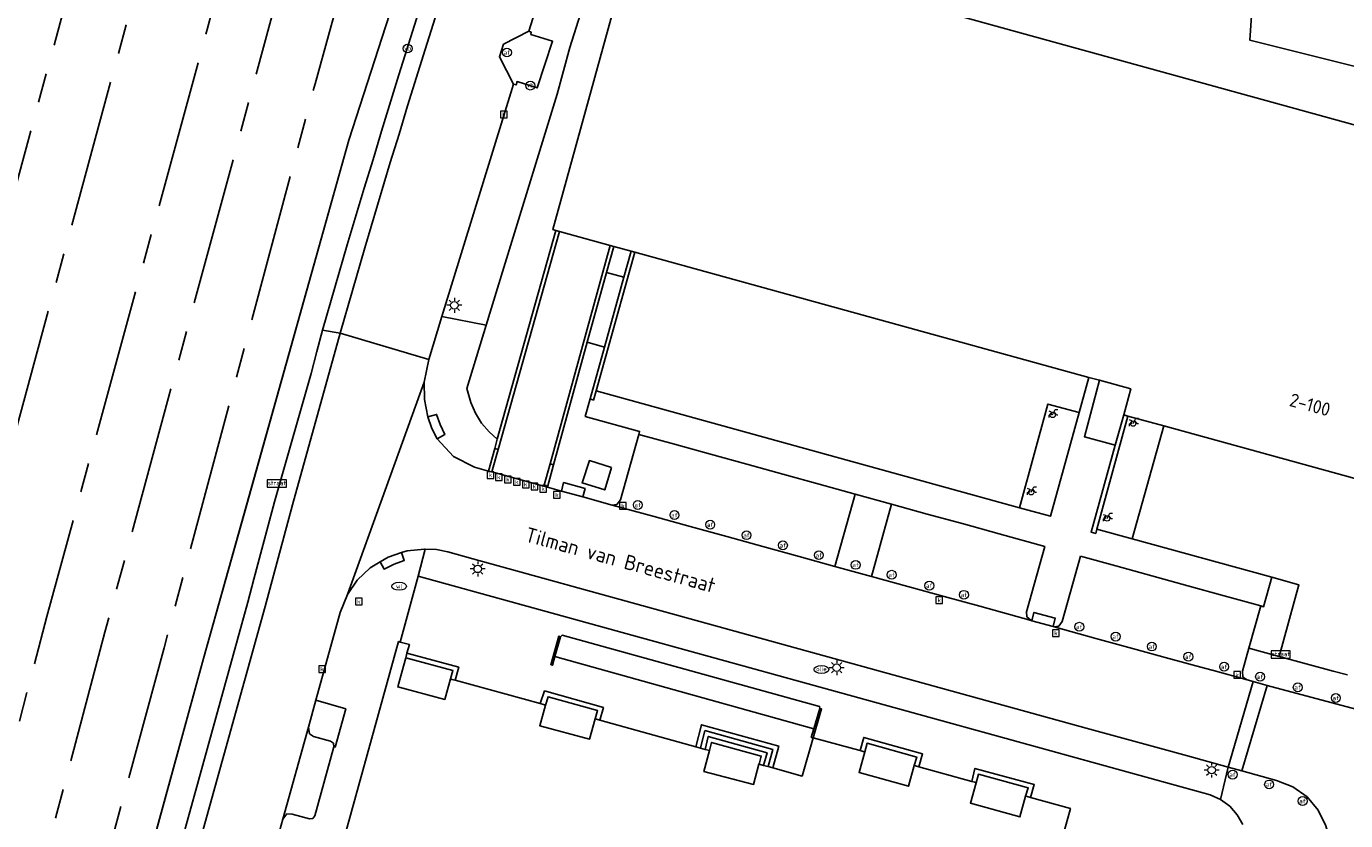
# Model space of a CAD drawing. Header units: metres. Extents: x 197147 to 199131, y 355511 to 356703.
# Tile 46 of 225: x 197521 to 197610, y 356245 to 356299. Entities that reach past the tile are written whole.
import ezdxf
from ezdxf.enums import TextEntityAlignment as Align

# ---------------------------------------------------------------- set-up
doc = ezdxf.new("R2010")
doc.units = ezdxf.units.M
doc.linetypes.add('AM-AS', pattern=[16, 10, -2, 2, -2])
for name, color, linetype in [('B-WE-AM-AS_SPOOR-G', 252, 'AM-AS'), ('B-WE-GK-KADEMUUR-GV', 252, 'Continuous'), ('B-WE-GR-BEPLANTING_CULTUUR_HEESTERS-GV', 252, 'Continuous'), ('B-WE-GR-GRAS-GV', 252, 'Continuous'), ('B-WE-GR-GROENVOORZIENING-GV', 252, 'Continuous'), ('B-WE-IE-MEUBILAIR_WEGMEUBILAIR-GV', 252, 'Continuous'), ('B-WE-IE-MEUBILAIR_WEGMEUBILAIR-S', 252, 'Continuous'), ('B-WE-IE-TERREINAFSCHEIDING_KUNSTMATIG_HEKWERK-G', 252, 'IE-TERREINAFSCHEIDING-KUNSTMATIG'), ('B-WE-IE-TERREINAFSCHEIDING_KUNSTMATIG_MUUR-GV', 252, 'IE-TERREINAFSCHEIDING-KUNSTMATIG-DICHT'), ('B-WE-OG-BEBOUWING-GV', 252, 'Continuous'), ('B-WE-OG-BEBOUWING_HUISNUMMER-T18', 252, 'Continuous'), ('B-WE-OG-BEBOUWING_STRAATNAAM-T35', 252, 'Continuous'), ('B-WE-OG-TERREIN_ERF-GV', 252, 'Continuous'), ('B-WE-RI-HWA_KOLK-S', 253, 'Continuous'), ('B-WE-RI-VWA_AFSCHEIDER-S', 253, 'Continuous'), ('B-WE-VH-ONVERHARD-GV', 253, 'Continuous'), ('B-WE-VH-VERHARDING_ASFALT-GV', 253, 'Continuous'), ('B-WE-VH-VERHARDING_BETON-GV', 253, 'Continuous'), ('B-WE-VH-VERHARDING_BETONSTRAATSTEEN-GV', 253, 'Continuous'), ('B-WE-VH-VERHARDING_GESLOTEN-GV', 253, 'Continuous'), ('B-WE-VH-VERHARDING_HALFVERHARDING-GV', 253, 'Continuous'), ('B-WE-VH-VERHARDING_OPEN-GV', 253, 'Continuous'), ('B-WE-VH-VERHARDING_TEGEL-GV', 253, 'Continuous')]:
    doc.layers.add(name, color=color, linetype=linetype)
doc.styles.add('NLCS-ISO-M-T18', font='NLCS-ISO.ttf', dxfattribs={"height": 1.8})
doc.styles.add('NLCS-ISO-M200-T25', font='NLCS-ISO.ttf')
doc.linetypes.add('IE-TERREINAFSCHEIDING-KUNSTMATIG', pattern='A,4,[82,NLCS.SHX,S=0.75,R=90,X=0,Y=0],4,-2', length=10)
doc.linetypes.add('IE-TERREINAFSCHEIDING-KUNSTMATIG-DICHT', pattern='A,8,-1,[82,NLCS.SHX,S=0.75,R=90,X=0,Y=0],-1', length=10)

# ---------------------------------------------------------------- blocks, each defined once
blk = doc.blocks.new('BGT-STRAATNAAMBORD-SO')
at = {"color": 0, "linetype": 'ByBlock', "lineweight": 18}
blk.add_lwpolyline([(-3.25, -1.25), (3.25, -1.25), (3.25, 1.25), (-3.25, 1.25)], close=True, dxfattribs=at)
at = {"color": 0, "linetype": 'ByBlock', "lineweight": 18, "style": 'NLCS-ISO-M-T18'}
blk.add_text('straat', height=1.5, dxfattribs=at).set_placement((0, 0.15), align=Align.MIDDLE_CENTER)
blk = doc.blocks.new('BGT-AFSLUITPAAL-SO')
at = {"color": 0, "linetype": 'ByBlock', "lineweight": 18}
blk.add_circle((0, 0), 1.5, dxfattribs=at)
at = {"color": 0, "linetype": 'ByBlock', "lineweight": 18, "style": 'NLCS-ISO-M-T18'}
blk.add_text('af', height=1.5, dxfattribs=at).set_placement((0, 0), align=Align.MIDDLE_CENTER)
blk = doc.blocks.new('BGT-LICHTMAST-SO')
at = {"color": 0, "linetype": 'ByBlock', "lineweight": 18}
for points in [[(-1.25, 0), (-2, 0)], [(-1.41, 1.41), (-0.88, 0.88)], [(0, 2), (0, 1.25)], [(0.88, 0.88), (1.41, 1.41)], [(2, 0), (1.25, 0)], [(-1.41, -1.41), (-0.88, -0.88)], [(0, -1.25), (0, -2)], [(0.88, -0.88), (1.41, -1.41)]]:
    blk.add_lwpolyline(points, dxfattribs=at)
blk.add_circle((0, 0), 1, dxfattribs=at)
blk = doc.blocks.new('BGT-VERKEERSBORDPAAL-SO')
at = {"color": 0, "linetype": 'ByBlock', "lineweight": 18}
blk.add_circle((0, 0), 1.5, dxfattribs=at)
at = {"color": 0, "linetype": 'ByBlock', "lineweight": 18, "style": 'NLCS-ISO-M-T18'}
blk.add_text('vb', height=1.5, dxfattribs=at).set_placement((0, 0.13), align=Align.MIDDLE_CENTER)
blk = doc.blocks.new('BGT-KOLK-SO')
at = {"color": 0, "linetype": 'ByBlock', "lineweight": 18}
blk.add_lwpolyline([(-0.045, -0.045), (0.045, -0.045), (0.045, 0.045), (-0.045, 0.045)], close=True, dxfattribs=at)
at = {"color": 0, "linetype": 'ByBlock', "lineweight": 18, "style": 'NLCS-ISO-M-T18'}
blk.add_text('k', height=0.06, dxfattribs=at).set_placement((0, 0), align=Align.MIDDLE_CENTER)
blk = doc.blocks.new('BGT-BENZINEPUT_OLIEPUT-SO')
at = {"color": 0, "linetype": 'ByBlock', "lineweight": 18}
blk.add_ellipse((0, 0), major_axis=(2.5, 0), ratio=0.54, dxfattribs=at)
at = {"color": 0, "linetype": 'ByBlock', "lineweight": 18, "style": 'NLCS-ISO-M-T18'}
blk.add_text('olie', height=1.5, dxfattribs=at).set_placement((0, 0.16), align=Align.MIDDLE_CENTER)
blk = doc.blocks.new('BGT-WATERLEIDINGPUT-SO')
at = {"color": 0, "linetype": 'ByBlock', "lineweight": 18}
blk.add_ellipse((0, 0), major_axis=(2.5, 0), ratio=0.54, dxfattribs=at)
at = {"color": 0, "linetype": 'ByBlock', "lineweight": 18, "style": 'NLCS-ISO-M-T18'}
blk.add_text('wl', height=1.5, dxfattribs=at).set_placement((0, 0), align=Align.MIDDLE_CENTER)
blk = doc.blocks.new('BGT-FIETSENREK-SO')
at = {"color": 0, "linetype": 'ByBlock', "lineweight": 18}
for points in [[(-1.5, -1.35), (-1.5, -0.54), (-0.73, -0.28), (-0.73, 0.53), (-1.5, 0.79)], [(-0.3, -0.45), (0.6, 1.35), (1.5, 1.35)], [(1.05, -0.45), (0.21, 0.58)], [(1.05, -0.45), (1.5, -0.45)]]:
    blk.add_lwpolyline(points, dxfattribs=at)
blk.add_circle((-0.3, -0.45), 0.9, dxfattribs=at)

msp = doc.modelspace()

# ---------------------------------------------------------------- linework, layer by layer
at = {"layer": 'B-WE-AM-AS_SPOOR-G', "flags": 128}
for points in [[(197494.332, 356141.172), (197519.357, 356233.127), (197525.953, 356257.964), (197566.225, 356406.477), (197578.719, 356452.859), (197585.695, 356479.343), (197591.45, 356500.025)], [(197475.216, 356085.946), (197487.801, 356132.095), (197490.834, 356143.661), (197492.729, 356150.295), (197505.593, 356198.221), (197511.104, 356218.561), (197515.422, 356234.127), (197517.791, 356243.286), (197520.101, 356251.652), (197522.034, 356259.02), (197532.85, 356298.607), (197539.846, 356324.7), (197567.082, 356425.121), (197572.909, 356446.121), (197581.148, 356475.104)], [(197496.091, 356140.718), (197498.381, 356146.43), (197500.259, 356151.413), (197502.673, 356158.038), (197504.381, 356163.105), (197529.941, 356256.889), (197540.121, 356294.939), (197557.204, 356357.061), (197567.186, 356392.804), (197587.06, 356465.396)], [(197456.041, 356038.518), (197457.485, 356043.719), (197460.926, 356055.299), (197469.396, 356085.085), (197478.488, 356118.132), (197484.9, 356142.074), (197492.328, 356169.242), (197516.906, 356260.401), (197544.16, 356360.564), (197558.391, 356412.114), (197565.632, 356437.221)], [(197447.495, 356019.503), (197449.631, 356027.296), (197460.831, 356070.182), (197464.648, 356084.433), (197504.837, 356232.29), (197536.832, 356350.383), (197544.186, 356376.924), (197551.532, 356402.946)]]:
    msp.add_lwpolyline(points, dxfattribs=at)
at = {"layer": 'B-WE-GK-KADEMUUR-GV', "flags": 128}
for points in [[(197552.471, 356270.27), (197552.232, 356270.338), (197551.824, 356268.827), (197552.049, 356268.765), (197552.471, 356270.27)], [(197555.976, 356269.315), (197555.552, 356267.799), (197555.785, 356267.735), (197556.203, 356269.248), (197555.976, 356269.315)], [(197556.67, 356257.651), (197556.556, 356257.677), (197556.019, 356255.759), (197556.135, 356255.727), (197556.296, 356256.305), (197556.67, 356257.651)], [(197574.15, 356252.797), (197573.75, 356251.438), (197573.581, 356250.862), (197573.697, 356250.83), (197574.269, 356252.775), (197574.15, 356252.797)]]:
    msp.add_lwpolyline(points, dxfattribs=at)
at = {"layer": 'B-WE-GR-BEPLANTING_CULTUUR_HEESTERS-GV', "flags": 128}
for points in [[(197554.375, 356328.19), (197542.395, 356291.15), (197535.358, 356265.995), (197532.609, 356256.17), (197526.919, 356235.445), (197526.824, 356235.098), (197528.568, 356234.625), (197528.632, 356234.857), (197535.173, 356258.515), (197535.583, 356259.977), (197535.997, 356261.523), (197536.347, 356262.889), (197537.396, 356266.749), (197539.857, 356275.405), (197540.245, 356276.898), (197540.631, 356278.32), (197542.296, 356284.074), (197543.431, 356287.895), (197544.032, 356289.841), (197544.594, 356291.743), (197545.762, 356295.558), (197560.565, 356342.488)], [(197622.202, 356293.127), (197615.24, 356300.707), (197605.618, 356303.472), (197606.064, 356308.526), (197603.919, 356309.106), (197603.142, 356297.893), (197622.202, 356293.127)]]:
    msp.add_lwpolyline(points, dxfattribs=at)
at = {"layer": 'B-WE-GR-GRAS-GV', "flags": 128}
for points in [[(197569.808, 356303.33), (197622.166, 356288.88), (197619.027, 356277.533), (197629.037, 356274.791), (197629.94, 356275.733), (197631.349, 356277.159), (197634.2, 356279.967), (197635.633, 356281.352), (197636.946, 356282.589), (197635.168, 356284.608), (197633.698, 356286.283), (197626.906, 356293.976), (197624.754, 356292.267), (197622.202, 356293.127), (197603.142, 356297.893), (197603.919, 356309.106)], [(197552.409, 356270.97), (197556.35, 356285.058), (197556.144, 356285.115), (197561.754, 356305.446), (197560.004, 356305.93), (197557.307, 356297.388), (197556.455, 356294.258), (197552.838, 356282.545), (197551.656, 356278.675), (197550.347, 356274.392), (197550.62, 356273.442), (197550.935, 356272.732), (197551.349, 356272.063), (197551.854, 356271.471), (197552.409, 356270.97)], [(197591.634, 356272.766), (197592.285, 356275.143), (197561.67, 356283.59), (197559.066, 356274.242), (197587.627, 356266.351), (197589.534, 356273.343), (197591.634, 356272.766)], [(197616.035, 356266.719), (197597.345, 356271.864), (197595.224, 356264.256), (197604.64, 356261.658), (197606.457, 356261.158), (197605.123, 356256.318), (197608.765, 356255.321), (197609.726, 356255.073)]]:
    msp.add_lwpolyline(points, dxfattribs=at)
at = {"layer": 'B-WE-GR-GROENVOORZIENING-GV', "flags": 128}
for points in [[(197602.669, 356244.985), (197602.283, 356245.641), (197601.795, 356246.222), (197601.178, 356246.672), (197600.472, 356246.993), (197547.068, 356261.725), (197545.85, 356257.29), (197546.478, 356257.118), (197546.318, 356256.533), (197549.803, 356255.587), (197549.565, 356254.71), (197555.288, 356253.137), (197555.597, 356253.996), (197559.565, 356252.884), (197559.325, 356252.023), (197565.795, 356250.222), (197566.167, 356251.711), (197571.388, 356250.268), (197570.982, 356248.801), (197572.956, 356248.253), (197573.697, 356250.83)], [(197556.67, 356257.651), (197556.778, 356257.743), (197574.137, 356252.945), (197574.15, 356252.797), (197574.269, 356252.775), (197573.697, 356250.83), (197573.581, 356250.862), (197573.75, 356251.438), (197556.296, 356256.305), (197556.135, 356255.727), (197556.019, 356255.759), (197556.556, 356257.677), (197556.67, 356257.651)], [(197573.697, 356250.83), (197576.457, 356250.091), (197576.881, 356249.973), (197577.117, 356250.86), (197581.084, 356249.752), (197580.838, 356248.872), (197584.397, 356247.889), (197584.611, 356248.769), (197588.607, 356247.671), (197588.35, 356246.807), (197591.053, 356246.055), (197588.134, 356235.507)]]:
    msp.add_lwpolyline(points, dxfattribs=at)
at = {"layer": 'B-WE-IE-MEUBILAIR_WEGMEUBILAIR-GV', "flags": 128}
for points in [[(197553.496, 356294.918), (197553.679, 356294.872), (197553.745, 356295.1), (197555.099, 356294.672), (197556.137, 356297.819), (197554.67, 356298.28), (197554.701, 356298.427), (197554.525, 356298.486), (197552.825, 356297.614), (197552.55, 356296.768), (197553.496, 356294.918)], [(197541.383, 356250.23), (197541.475, 356250.207), (197542.189, 356252.793), (197540.174, 356253.359), (197539.667, 356251.538), (197539.751, 356251.101), (197540.006, 356250.927), (197541.171, 356250.606), (197541.359, 356250.464), (197541.383, 356250.23)]]:
    msp.add_lwpolyline(points, dxfattribs=at)
at = {"layer": 'B-WE-IE-TERREINAFSCHEIDING_KUNSTMATIG_HEKWERK-G', "flags": 128}
msp.add_lwpolyline([(197526.77, 356234.902), (197532.609, 356256.17), (197542.395, 356291.15), (197554.375, 356328.19), (197577.215, 356399.681), (197578.849, 356404.968), (197580.547, 356410.916), (197584.619, 356427.107)], dxfattribs=at)
at = {"layer": 'B-WE-IE-TERREINAFSCHEIDING_KUNSTMATIG_MUUR-GV', "ltscale": 0.2, "flags": 128}
for points in [[(197552.409, 356270.97), (197552.232, 356270.338), (197552.471, 356270.27), (197556.602, 356284.989), (197556.35, 356285.058), (197552.409, 356270.97)], [(197558.478, 356277.508), (197559.774, 356282.216), (197560.26, 356283.979), (197560.011, 356284.048), (197555.976, 356269.315), (197556.203, 356269.248), (197558.478, 356277.508)], [(197561.423, 356283.658), (197560.94, 356281.904), (197559.64, 356277.183), (197558.68, 356273.697), (197558.891, 356273.614), (197559.066, 356274.242), (197561.67, 356283.59), (197561.423, 356283.658)], [(197594.076, 356270.573), (197592.446, 356264.703), (197592.754, 356264.619), (197592.835, 356264.915), (197594.931, 356272.529), (197594.641, 356272.609), (197594.076, 356270.573)], [(197549.565, 356254.71), (197549.803, 356255.587), (197546.318, 356256.533), (197546.255, 356256.304), (197546.233, 356256.225), (197549.41, 356255.362), (197549.245, 356254.798), (197549.334, 356254.774), (197549.565, 356254.71)], [(197559.325, 356252.023), (197559.565, 356252.884), (197555.597, 356253.996), (197555.288, 356253.137), (197555.581, 356253.057), (197555.649, 356253.038), (197555.834, 356253.597), (197559.171, 356252.662), (197559.006, 356252.112), (197559.102, 356252.085), (197559.325, 356252.023)], [(197570.673, 356248.887), (197570.982, 356248.801), (197571.388, 356250.268), (197566.167, 356251.711), (197565.795, 356250.222), (197566.104, 356250.136), (197566.398, 356251.315)], [(197570.365, 356248.972), (197570.673, 356248.887), (197570.994, 356250.045), (197566.398, 356251.315)], [(197566.104, 356250.136), (197566.412, 356250.051)], [(197566.719, 356249.965), (197566.86, 356250.523), (197570.206, 356249.599), (197570.057, 356249.058), (197570.135, 356249.036), (197570.365, 356248.972), (197570.6, 356249.822), (197566.629, 356250.919), (197566.412, 356250.051), (197566.623, 356249.992), (197566.719, 356249.965)], [(197580.613, 356248.934), (197580.838, 356248.872), (197581.084, 356249.752), (197577.117, 356250.86), (197576.881, 356249.973), (197577.085, 356249.916), (197577.187, 356249.887), (197577.343, 356250.465), (197580.69, 356249.53), (197580.519, 356248.96), (197580.613, 356248.934)], [(197584.703, 356247.804), (197584.844, 356248.373), (197588.207, 356247.449), (197588.032, 356246.895), (197588.129, 356246.868), (197588.35, 356246.807), (197588.607, 356247.671), (197584.611, 356248.769), (197584.397, 356247.889), (197584.607, 356247.831), (197584.703, 356247.804)]]:
    msp.add_lwpolyline(points, dxfattribs=at)
at = {"layer": 'B-WE-OG-BEBOUWING-GV', "flags": 128}
for points in [[(197561.423, 356283.658), (197561.67, 356283.59), (197592.285, 356275.143), (197593.005, 356274.944), (197595.117, 356274.362), (197594.641, 356272.609), (197594.931, 356272.529), (197597.345, 356271.864), (197616.035, 356266.719), (197618.64, 356276.134), (197619.027, 356277.533), (197622.166, 356288.88), (197569.808, 356303.33), (197561.781, 356305.545), (197561.754, 356305.446), (197556.144, 356285.115), (197556.35, 356285.058), (197556.602, 356284.989), (197560.011, 356284.048), (197560.26, 356283.979), (197561.423, 356283.658)], [(197588.134, 356235.507), (197591.053, 356246.055), (197588.35, 356246.807), (197588.129, 356246.868), (197588.032, 356246.895), (197587.644, 356245.498), (197584.31, 356246.425), (197584.703, 356247.804), (197584.607, 356247.831), (197584.397, 356247.889), (197580.838, 356248.872), (197580.613, 356248.934), (197580.519, 356248.96), (197580.131, 356247.563), (197576.797, 356248.49), (197577.187, 356249.887), (197577.085, 356249.916), (197576.881, 356249.973), (197576.457, 356250.091), (197573.697, 356250.83), (197572.956, 356248.253), (197570.982, 356248.801), (197570.673, 356248.887), (197570.365, 356248.972), (197570.135, 356249.036), (197570.057, 356249.058), (197570.038, 356249.063), (197569.685, 356247.688), (197566.335, 356248.567), (197566.719, 356249.965), (197566.623, 356249.992), (197566.412, 356250.051), (197566.104, 356250.136), (197565.795, 356250.222), (197559.325, 356252.023), (197559.102, 356252.085), (197559.006, 356252.112), (197558.635, 356250.742), (197555.265, 356251.64), (197555.649, 356253.038), (197555.581, 356253.057), (197555.288, 356253.137), (197549.565, 356254.71), (197549.334, 356254.774), (197549.245, 356254.798), (197548.863, 356253.425), (197545.696, 356254.263), (197546.08, 356255.668), (197546.233, 356256.225), (197546.255, 356256.304), (197546.318, 356256.533), (197546.478, 356257.118), (197545.85, 356257.29), (197545.751, 356257.318), (197541.232, 356240.969)]]:
    msp.add_lwpolyline(points, dxfattribs=at)
at = {"layer": 'B-WE-OG-TERREIN_ERF-GV', "flags": 128}
for points in [[(197546.08, 356255.668), (197545.696, 356254.263), (197548.863, 356253.425), (197549.245, 356254.798), (197549.41, 356255.362), (197546.233, 356256.225), (197546.08, 356255.668)], [(197559.006, 356252.112), (197559.171, 356252.662), (197555.834, 356253.597), (197555.649, 356253.038), (197555.265, 356251.64), (197558.635, 356250.742), (197559.006, 356252.112)], [(197570.057, 356249.058), (197570.206, 356249.599), (197566.86, 356250.523), (197566.719, 356249.965), (197566.335, 356248.567), (197569.685, 356247.688), (197570.038, 356249.063), (197570.057, 356249.058)], [(197580.519, 356248.96), (197580.69, 356249.53), (197577.343, 356250.465), (197577.187, 356249.887), (197576.797, 356248.49), (197580.131, 356247.563), (197580.519, 356248.96)], [(197588.032, 356246.895), (197588.207, 356247.449), (197584.844, 356248.373), (197584.703, 356247.804), (197584.31, 356246.425), (197587.644, 356245.498), (197588.032, 356246.895)]]:
    msp.add_lwpolyline(points, dxfattribs=at)
at = {"layer": 'B-WE-VH-ONVERHARD-GV', "flags": 128}
for points in [[(197554.525, 356298.486), (197552.825, 356297.614), (197552.55, 356296.768), (197553.496, 356294.918), (197553.679, 356294.872), (197553.745, 356295.1), (197555.099, 356294.672), (197556.137, 356297.819), (197554.67, 356298.28), (197554.701, 356298.427), (197554.525, 356298.486)], [(197540.174, 356253.359), (197539.667, 356251.538), (197539.751, 356251.101), (197540.006, 356250.927), (197541.171, 356250.606), (197541.359, 356250.464), (197541.383, 356250.23), (197541.475, 356250.207), (197542.189, 356252.793), (197540.174, 356253.359)]]:
    msp.add_lwpolyline(points, dxfattribs=at)
at = {"layer": 'B-WE-VH-VERHARDING_ASFALT-GV', "flags": 128}
for points in [[(197537.503, 356243.714), (197537.953, 356245.353), (197539.667, 356251.538), (197540.174, 356253.359), (197541.82, 356259.272), (197542.31, 356260.501), (197547.477, 356274.816), (197547.794, 356276.353), (197541.82, 356278.12), (197538.592, 356266.544), (197536.762, 356259.69), (197529.794, 356234.613)], [(197603.378, 356254.619), (197602.972, 356254.731), (197600.687, 356255.365), (197600.094, 356255.519), (197597.69, 356256.182), (197595.229, 356256.86), (197592.771, 356257.538), (197589.944, 356258.317), (197589.881, 356258.335), (197588.443, 356258.731), (197588.401, 356258.743), (197584.932, 356259.699), (197582.53, 356260.361), (197580.086, 356261.035), (197577.641, 356261.709), (197575.174, 356262.39), (197572.752, 356263.057), (197570.305, 356263.732), (197567.883, 356264.4), (197565.409, 356265.082), (197562.993, 356265.748), (197560.142, 356266.534), (197558.175, 356267.076), (197556.738, 356267.472), (197555.785, 356267.735), (197555.552, 356267.799), (197552.049, 356268.765), (197551.824, 356268.827), (197550.863, 356269.092), (197549.445, 356269.811), (197548.359, 356270.996), (197548.001, 356271.684), (197547.726, 356272.487), (197547.496, 356273.651), (197547.477, 356274.816)], [(197542.31, 356260.501), (197542.967, 356261.459), (197543.826, 356262.291), (197544.506, 356262.691), (197545.056, 356263.015), (197545.958, 356263.319), (197546.322, 356263.441), (197547.509, 356263.561), (197547.534, 356263.56), (197548.305, 356263.522), (197549.074, 356263.367), (197550.768, 356262.902), (197592.101, 356251.48), (197597.046, 356250.124), (197598.953, 356249.617), (197601.695, 356248.857)], [(197602.598, 356248.607), (197604.317, 356254.369), (197603.378, 356254.619), (197601.695, 356248.857), (197602.598, 356248.607)], [(197617.716, 356253.845), (197617.601, 356253.705), (197617.054, 356253.139), (197616.071, 356252.476), (197614.979, 356252.076), (197613.842, 356251.967), (197612.648, 356252.128), (197612.326, 356252.215), (197604.317, 356254.369)], [(197602.598, 356248.607), (197604.943, 356247.957), (197606.049, 356247.525), (197607.005, 356246.851), (197607.747, 356245.96), (197608.277, 356244.897), (197608.579, 356243.786), (197608.629, 356242.582), (197608.384, 356241.433), (197607.893, 356240.378), (197607.417, 356239.574)]]:
    msp.add_lwpolyline(points, dxfattribs=at)
at = {"layer": 'B-WE-VH-VERHARDING_BETON-GV', "flags": 128}
msp.add_lwpolyline([(197560.106, 356269.069), (197558.615, 356269.528), (197558.128, 356268.029), (197559.653, 356267.55), (197560.106, 356269.069)], dxfattribs=at)
at = {"layer": 'B-WE-VH-VERHARDING_BETONSTRAATSTEEN-GV', "flags": 128}
for points in [[(197561.722, 356342.22), (197547.551, 356297.27), (197546.36, 356293.457), (197545.787, 356291.547), (197545.192, 356289.628), (197543.475, 356283.889), (197541.82, 356278.12), (197547.794, 356276.353), (197548.666, 356279.25), (197553.496, 356294.918), (197552.55, 356296.768), (197552.825, 356297.614), (197554.525, 356298.486), (197556.687, 356305.364)], [(197603.885, 356259.73), (197604.071, 356259.673), (197604.64, 356261.658), (197595.224, 356264.256), (197592.835, 356264.915), (197592.754, 356264.619), (197592.446, 356264.703), (197594.076, 356270.573), (197591.991, 356271.139), (197593.005, 356274.944), (197592.285, 356275.143), (197591.634, 356272.766), (197589.717, 356265.774), (197587.627, 356266.351), (197559.066, 356274.242), (197558.891, 356273.614), (197558.68, 356273.697), (197558.34, 356272.497), (197561.998, 356271.5), (197561.946, 356271.299)], [(197572.752, 356263.057), (197575.174, 356262.39), (197576.533, 356267.27), (197574.106, 356267.94), (197571.654, 356268.617), (197569.225, 356269.288), (197566.778, 356269.964), (197564.356, 356270.633), (197561.946, 356271.299), (197560.715, 356266.885), (197560.461, 356266.57), (197560.142, 356266.534), (197562.993, 356265.748), (197565.409, 356265.082), (197567.883, 356264.4), (197570.305, 356263.732), (197572.752, 356263.057)], [(197576.533, 356267.27), (197578.978, 356266.594)], [(197578.978, 356266.594), (197577.641, 356261.709), (197580.086, 356261.035), (197582.53, 356260.361), (197584.932, 356259.699), (197588.401, 356258.743), (197588.102, 356258.993), (197588.091, 356259.327), (197589.314, 356263.739), (197586.256, 356264.584), (197583.835, 356265.253), (197581.401, 356265.925), (197578.978, 356266.594)], [(197550.768, 356262.902), (197549.074, 356263.367), (197548.305, 356263.522), (197547.534, 356263.56), (197547.068, 356261.725), (197600.472, 356246.993), (197601.178, 356246.672), (197601.695, 356248.857), (197598.953, 356249.617), (197597.046, 356250.124), (197592.101, 356251.48), (197550.768, 356262.902)], [(197588.401, 356258.743), (197588.443, 356258.731), (197588.592, 356259.286), (197590.027, 356258.89), (197589.881, 356258.335), (197589.944, 356258.317), (197590.263, 356258.358), (197590.49, 356258.67), (197591.723, 356263.084)], [(197589.944, 356258.317), (197592.771, 356257.538), (197595.229, 356256.86), (197597.69, 356256.182), (197600.094, 356255.519), (197600.687, 356255.365), (197602.972, 356254.731), (197602.67, 356254.921), (197602.658, 356255.322), (197603.09, 356256.874), (197603.885, 356259.73), (197601.412, 356260.412), (197598.969, 356261.086), (197596.529, 356261.759), (197594.105, 356262.427), (197591.723, 356263.084)], [(197537.953, 356245.353), (197538.218, 356245.698), (197538.577, 356245.68), (197539.741, 356245.355), (197539.967, 356245.391), (197540.097, 356245.562), (197541.383, 356250.23), (197541.359, 356250.464), (197541.171, 356250.606), (197540.006, 356250.927), (197539.751, 356251.101), (197539.667, 356251.538), (197537.953, 356245.353)]]:
    msp.add_lwpolyline(points, dxfattribs=at)
at = {"layer": 'B-WE-VH-VERHARDING_GESLOTEN-GV', "flags": 128}
msp.add_lwpolyline([(197555.552, 356267.799), (197555.976, 356269.315), (197560.011, 356284.048), (197556.602, 356284.989), (197552.471, 356270.27), (197552.049, 356268.765), (197555.552, 356267.799)], dxfattribs=at)
at = {"layer": 'B-WE-VH-VERHARDING_HALFVERHARDING-GV', "flags": 128}
msp.add_lwpolyline([(197505.249, 356326.399), (197483.343, 356245.42), (197466.314, 356182.952), (197423.793, 356025.786), (197466.37, 356014.498), (197469.824, 356027.216), (197478.719, 356059.392), (197495.394, 356120.688), (197497.847, 356129.607), (197524.433, 356226.389), (197524.572, 356226.896), (197526.824, 356235.098), (197526.919, 356235.445), (197532.609, 356256.17), (197535.358, 356265.995), (197542.395, 356291.15), (197554.375, 356328.19)], dxfattribs=at)
at = {"layer": 'B-WE-VH-VERHARDING_OPEN-GV', "flags": 128}
for points in [[(197561.423, 356283.658), (197560.26, 356283.979), (197559.774, 356282.216), (197560.94, 356281.904), (197561.423, 356283.658)], [(197559.774, 356282.216), (197558.478, 356277.508), (197559.64, 356277.183), (197560.94, 356281.904)], [(197594.076, 356270.573), (197594.641, 356272.609), (197595.117, 356274.362), (197593.005, 356274.944), (197591.991, 356271.139), (197594.076, 356270.573)], [(197591.634, 356272.766), (197589.534, 356273.343), (197587.627, 356266.351), (197589.717, 356265.774), (197591.634, 356272.766)], [(197547.726, 356272.487), (197548.001, 356271.684), (197548.359, 356270.996), (197548.864, 356271.283), (197548.551, 356271.96), (197548.317, 356272.642), (197547.726, 356272.487)], [(197595.224, 356264.256), (197597.345, 356271.864), (197594.931, 356272.529), (197592.835, 356264.915), (197595.224, 356264.256)], [(197556.738, 356267.472), (197558.175, 356267.076), (197558.326, 356267.643), (197556.879, 356268.046), (197556.738, 356267.472)], [(197577.641, 356261.709), (197578.978, 356266.594), (197576.533, 356267.27), (197575.174, 356262.39), (197577.641, 356261.709)], [(197545.958, 356263.319), (197545.056, 356263.015), (197544.506, 356262.691), (197544.769, 356262.217), (197545.455, 356262.547), (197546.13, 356262.798), (197545.958, 356263.319)], [(197573.75, 356251.438), (197574.15, 356252.797), (197574.137, 356252.945), (197556.778, 356257.743), (197556.67, 356257.651), (197556.296, 356256.305), (197573.75, 356251.438)]]:
    msp.add_lwpolyline(points, dxfattribs=at)
at = {"layer": 'B-WE-VH-VERHARDING_TEGEL-GV', "flags": 128}
for points in [[(197551.656, 356278.675), (197552.838, 356282.545), (197556.455, 356294.258), (197557.307, 356297.388), (197560.004, 356305.93), (197560.684, 356308.084), (197561.212, 356309.756), (197563.424, 356316.763), (197571.877, 356343.457), (197573.243, 356344.435)], [(197560.565, 356342.488), (197545.762, 356295.558), (197544.594, 356291.743), (197544.032, 356289.841), (197543.431, 356287.895), (197542.296, 356284.074), (197540.631, 356278.32), (197541.82, 356278.12), (197543.475, 356283.889), (197545.192, 356289.628), (197545.787, 356291.547), (197546.36, 356293.457), (197547.551, 356297.27), (197561.722, 356342.22)], [(197556.687, 356305.364), (197554.525, 356298.486), (197554.701, 356298.427), (197554.67, 356298.28), (197556.137, 356297.819), (197555.099, 356294.672), (197553.745, 356295.1), (197553.679, 356294.872), (197553.496, 356294.918), (197548.666, 356279.25)], [(197552.232, 356270.338), (197552.409, 356270.97), (197551.854, 356271.471), (197551.349, 356272.063), (197550.935, 356272.732), (197550.62, 356273.442), (197550.347, 356274.392), (197551.656, 356278.675), (197548.666, 356279.25), (197547.794, 356276.353), (197547.477, 356274.816), (197547.496, 356273.651), (197547.726, 356272.487), (197548.317, 356272.642), (197548.551, 356271.96), (197548.864, 356271.283), (197548.359, 356270.996), (197549.445, 356269.811), (197550.863, 356269.092), (197551.824, 356268.827), (197552.232, 356270.338)], [(197540.631, 356278.32), (197540.245, 356276.898), (197539.857, 356275.405), (197537.396, 356266.749), (197536.347, 356262.889), (197535.997, 356261.523), (197535.583, 356259.977), (197535.173, 356258.515), (197528.632, 356234.857), (197528.568, 356234.625), (197528.02, 356232.643)], [(197529.168, 356232.347), (197529.17, 356232.354), (197529.794, 356234.613), (197536.762, 356259.69), (197538.592, 356266.544), (197541.82, 356278.12)], [(197556.203, 356269.248), (197555.785, 356267.735), (197556.738, 356267.472), (197556.879, 356268.046), (197558.326, 356267.643), (197558.175, 356267.076), (197560.142, 356266.534), (197560.461, 356266.57), (197560.715, 356266.885), (197561.946, 356271.299), (197561.998, 356271.5), (197558.34, 356272.497), (197558.68, 356273.697), (197559.64, 356277.183), (197558.478, 356277.508), (197556.203, 356269.248)], [(197560.106, 356269.069), (197559.653, 356267.55), (197558.128, 356268.029), (197558.615, 356269.528), (197560.106, 356269.069)], [(197541.232, 356240.969), (197545.751, 356257.318), (197545.85, 356257.29), (197547.068, 356261.725), (197547.534, 356263.56), (197547.509, 356263.561), (197546.322, 356263.441), (197545.958, 356263.319), (197546.13, 356262.798), (197545.455, 356262.547), (197544.769, 356262.217), (197544.506, 356262.691), (197543.826, 356262.291), (197542.967, 356261.459), (197542.31, 356260.501), (197541.82, 356259.272), (197540.174, 356253.359), (197542.189, 356252.793), (197541.475, 356250.207), (197541.383, 356250.23), (197540.097, 356245.562), (197539.967, 356245.391), (197539.741, 356245.355), (197538.577, 356245.68), (197538.218, 356245.698), (197537.953, 356245.353), (197537.503, 356243.714)], [(197605.123, 356256.318), (197606.457, 356261.158), (197604.64, 356261.658), (197604.071, 356259.673), (197603.885, 356259.73), (197603.09, 356256.874), (197605.123, 356256.318)], [(197589.881, 356258.335), (197590.027, 356258.89), (197588.592, 356259.286), (197588.443, 356258.731), (197589.881, 356258.335)], [(197603.09, 356256.874), (197602.658, 356255.322), (197602.67, 356254.921), (197602.972, 356254.731), (197603.378, 356254.619), (197604.317, 356254.369), (197612.326, 356252.215), (197617.886, 356259.015)], [(197609.726, 356255.073), (197608.765, 356255.321), (197605.123, 356256.318)], [(197608.277, 356244.897), (197607.747, 356245.96), (197607.005, 356246.851), (197606.049, 356247.525), (197604.943, 356247.957), (197602.598, 356248.607), (197601.695, 356248.857), (197601.178, 356246.672), (197601.795, 356246.222), (197602.283, 356245.641), (197602.669, 356244.985)]]:
    msp.add_lwpolyline(points, dxfattribs=at)

# ---------------------------------------------------------------- block references
at = {"layer": 'B-WE-IE-MEUBILAIR_WEGMEUBILAIR-S'}
for name, p, xscale, yscale, zscale in [('BGT-VERKEERSBORDPAAL-SO', (197546.359, 356297.326), 0.2, 0.2, 0.2), ('BGT-AFSLUITPAAL-SO', (197553.057, 356297.057), 0.2, 0.2, 0.2), ('BGT-VERKEERSBORDPAAL-SO', (197554.635, 356294.827), 0.2, 0.2, 0.2), ('BGT-LICHTMAST-SO', (197549.511, 356280.003), 0.25, 0.25, 0.25), ('BGT-FIETSENREK-SO', (197589.911, 356272.697), 0.2, 0.2, 0.2), ('BGT-FIETSENREK-SO', (197595.339, 356272.115), 0.2, 0.2, 0.2), ('BGT-STRAATNAAMBORD-SO', (197537.537, 356267.987), 0.2, 0.2, 0.2), ('BGT-FIETSENREK-SO', (197588.466, 356267.481), 0.2, 0.2, 0.2), ('BGT-AFSLUITPAAL-SO', (197561.88, 356266.537), 0.2, 0.2, 0.2), ('BGT-AFSLUITPAAL-SO', (197564.353, 356265.854), 0.2, 0.2, 0.2), ('BGT-AFSLUITPAAL-SO', (197566.763, 356265.209), 0.2, 0.2, 0.2), ('BGT-FIETSENREK-SO', (197593.583, 356265.717), 0.2, 0.2, 0.2), ('BGT-AFSLUITPAAL-SO', (197569.209, 356264.497), 0.2, 0.2, 0.2), ('BGT-AFSLUITPAAL-SO', (197571.664, 356263.814), 0.2, 0.2, 0.2), ('BGT-AFSLUITPAAL-SO', (197574.087, 356263.149), 0.2, 0.2, 0.2), ('BGT-LICHTMAST-SO', (197551.087, 356262.222), 0.25, 0.25, 0.25), ('BGT-AFSLUITPAAL-SO', (197576.574, 356262.496), 0.2, 0.2, 0.2), ('BGT-AFSLUITPAAL-SO', (197578.999, 356261.828), 0.2, 0.2, 0.2), ('BGT-WATERLEIDINGPUT-SO', (197545.791, 356261.05), 0.2, 0.2, 0.2), ('BGT-AFSLUITPAAL-SO', (197581.535, 356261.096), 0.2, 0.2, 0.2), ('BGT-AFSLUITPAAL-SO', (197583.869, 356260.477), 0.2, 0.2, 0.2), ('BGT-AFSLUITPAAL-SO', (197591.652, 356258.32), 0.2, 0.2, 0.2), ('BGT-AFSLUITPAAL-SO', (197594.103, 356257.657), 0.2, 0.2, 0.2), ('BGT-AFSLUITPAAL-SO', (197596.54, 356256.986), 0.2, 0.2, 0.2), ('BGT-AFSLUITPAAL-SO', (197599.005, 356256.301), 0.2, 0.2, 0.2), ('BGT-STRAATNAAMBORD-SO', (197605.226, 356256.455), 0.2, 0.2, 0.2), ('BGT-LICHTMAST-SO', (197575.29, 356255.561), 0.25, 0.25, 0.25), ('BGT-AFSLUITPAAL-SO', (197601.415, 356255.625), 0.2, 0.2, 0.2), ('BGT-AFSLUITPAAL-SO', (197603.84, 356254.952), 0.2, 0.2, 0.2), ('BGT-AFSLUITPAAL-SO', (197606.379, 356254.231), 0.2, 0.2, 0.2), ('BGT-AFSLUITPAAL-SO', (197608.947, 356253.516), 0.2, 0.2, 0.2), ('BGT-LICHTMAST-SO', (197600.572, 356248.652), 0.25, 0.25, 0.25), ('BGT-AFSLUITPAAL-SO', (197601.986, 356248.35), 0.2, 0.2, 0.2), ('BGT-AFSLUITPAAL-SO', (197604.447, 356247.683), 0.2, 0.2, 0.2), ('BGT-AFSLUITPAAL-SO', (197606.703, 356246.566), 0.2, 0.2, 0.2)]:
    msp.add_blockref(name, p, dxfattribs=dict(at, xscale=xscale, yscale=yscale, zscale=zscale))
at = {"layer": 'B-WE-RI-HWA_KOLK-S', "xscale": 5, "yscale": 5, "zscale": 5}
for p in [(197552.854, 356292.867), (197551.946, 356268.555), (197552.509, 356268.413), (197553.127, 356268.25), (197553.724, 356268.088), (197554.323, 356267.927), (197554.906, 356267.789), (197555.495, 356267.632), (197556.427, 356267.219), (197560.879, 356266.475), (197543.068, 356260.021), (197582.209, 356260.11), (197590.076, 356257.883), (197540.593, 356255.459), (197602.293, 356255.071)]:
    msp.add_blockref('BGT-KOLK-SO', p, dxfattribs=at)
at = {"layer": 'B-WE-RI-VWA_AFSCHEIDER-S', "xscale": 0.2, "yscale": 0.2, "zscale": 0.2}
msp.add_blockref('BGT-BENZINEPUT_OLIEPUT-SO', (197574.265, 356255.438), dxfattribs=at)

# ---------------------------------------------------------------- texts
at = {"layer": 'B-WE-OG-BEBOUWING_HUISNUMMER-T18', "insert": (197607.206, 356273.298), "char_height": 0.9, "attachment_point": 5, "rotation": 344.6, "style": 'NLCS-ISO-M200-T25'}
msp.add_mtext('2-100', dxfattribs=at)
at = {"layer": 'B-WE-OG-BEBOUWING_STRAATNAAM-T35', "insert": (197560.71, 356262.823), "char_height": 1, "attachment_point": 5, "rotation": 344.6, "style": 'NLCS-ISO-M200-T25'}
msp.add_mtext('Tilman van Breestraat', dxfattribs=at)

doc.saveas('drawing.dxf')
